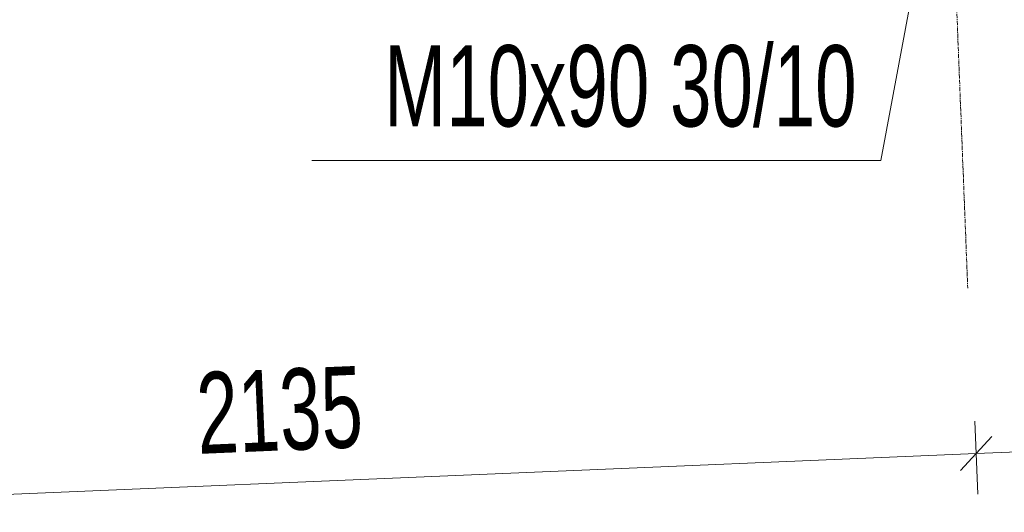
# Model space of a CAD drawing. Header units: millimetres. Extents: x -15129 to 9171, y -18789 to 5877.
# Tile 224 of 256: x -7060 to -5547, y -4029 to -3271. Entities that reach past the tile are written whole.
import ezdxf

# ---------------------------------------------------------------- set-up
doc = ezdxf.new("R2010")
doc.units = ezdxf.units.MM
doc.linetypes.add('CENTER', pattern=[50.8, 31.75, -6.35, 6.35, -6.35])
doc.layers.add('AS_DIM_ON', color=7, linetype='Continuous')
doc.styles.add('ROMANS', font='ARIALN.TTF', dxfattribs={"width": 0.8})
doc.styles.get("Standard").update_dxf_attribs({"font": 'ARIALN.TTF', "width": 0.8})

msp = doc.modelspace()

# ---------------------------------------------------------------- linework, layer by layer
at = {"color": 5, "linetype": 'CENTER', "lineweight": 13, "ltscale": 0.2}
msp.add_line((-5732.1, -410, -8591.5), (-5603.1, -3684, 51965.6), dxfattribs=at)
at = {"layer": 'AS_DIM_ON', "lineweight": 13}
for p, q in [((-5736.4, -3487.6), (-5632.8, -2929.5, 38010)), ((-6610.7, -3487.6), (-5736.4, -3487.6))]:
    msp.add_line(p, q, dxfattribs=at)
at = {"layer": 'AS_DIM_ON', "color": 7, "lineweight": 13}
for p, q in [((-5587.4, -4000.9), (-5592.2, -3888.5)), ((-5590, -3938.5), (-4533.4, -3893.7)), ((-7723.1, -4028.9), (-5590, -3938.5))]:
    msp.add_line(p, q, dxfattribs=at)
at = {"layer": 'AS_DIM_ON', "linetype": 'ByBlock', "lineweight": -2}
for p, q in [((-5614, -3964.5), (-5566.1, -3912.4)), ((-5566.1, -3912.4), (-5614, -3964.5))]:
    msp.add_line(p, q, dxfattribs=at)

# ---------------------------------------------------------------- texts
at = {"layer": 'AS_DIM_ON', "lineweight": 13, "width": 0.8}
msp.add_text('M10x90 30/10', height=125, dxfattribs=at).set_placement((-6499.9, -3435.5))
at = {"layer": 'AS_DIM_ON', "color": 7, "lineweight": 13, "style": 'ROMANS', "width": 0.8}
msp.add_text('2135', height=125, rotation=2.4274, dxfattribs=at).set_placement((-6785.2, -3939.1))

doc.saveas('drawing.dxf')
